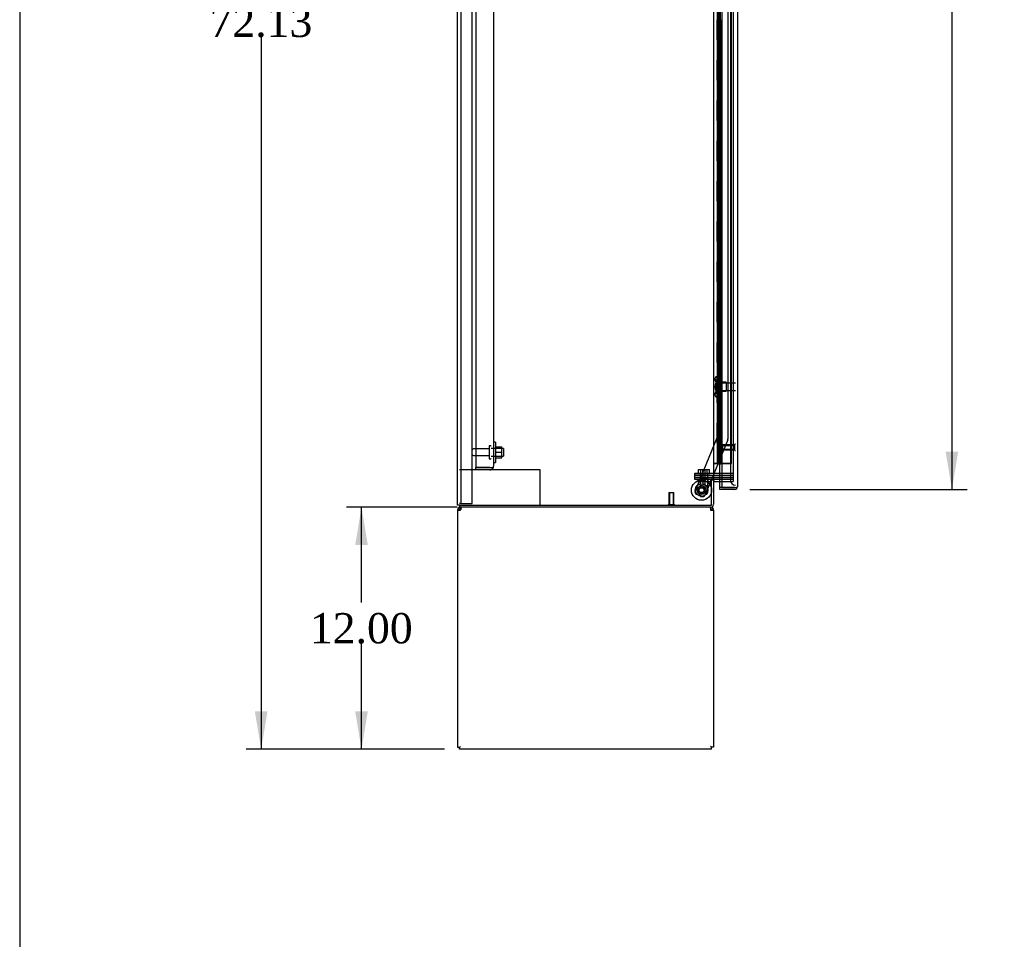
# Model space of a CAD drawing. Header units: inches. Extents: x 1 to 359, y -2 to 239.
# Tile 6 of 24: x 1 to 50, y 91 to 137. Entities that reach past the tile are written whole.
import ezdxf
from ezdxf.enums import TextEntityAlignment as Align
from ezdxf.lldxf.tags import DXFTag

# ---------------------------------------------------------------- set-up
doc = ezdxf.new("R2010")
doc.units = ezdxf.units.IN
doc.header["$MEASUREMENT"] = 0
for name, color, linetype in [('COM43132', 7, 'Continuous'), ('COM50669', 7, 'Continuous'), ('COM55602-1', 7, 'Continuous'), ('COM55607-1', 7, 'Continuous'), ('COM55738-22', 7, 'Continuous'), ('COM70098', 7, 'Continuous'), ('COM70220', 7, 'Continuous'), ('COM70839-2', 7, 'Continuous'), ('COM71181-1', 7, 'Continuous'), ('COM71183-1', 7, 'Continuous'), ('COM71193-1', 7, 'Continuous'), ('Default', 7, 'Continuous'), ('GSK86006', 7, 'Continuous'), ('NTS166105', 7, 'Continuous'), ('NTS18147', 7, 'Continuous'), ('NTS86070', 7, 'Continuous'), ('ROL87452', 7, 'Continuous'), ('RVT17786', 7, 'Continuous'), ('SCC180005', 7, 'Continuous'), ('STD26089', 7, 'Continuous'), ('STD26122', 7, 'Continuous'), ('STD26258', 7, 'Continuous'), ('WAF25059', 7, 'Continuous'), ('WAF25376', 7, 'Continuous'), ('WAM30038', 7, 'Continuous')]:
    doc.layers.add(name, color=color, linetype=linetype)
doc.styles.add('SEACAD_Times_New_Roman', font='times.ttf')
tags = doc.linetypes.add('HIDDEN2', pattern=[0.1875, 0.125, -0.0625]).pattern_tags.tags
tags[6:7] = [DXFTag(74, 4), DXFTag(75, 0), DXFTag(340, '0'), DXFTag(46, 0.0), DXFTag(50, 0.0), DXFTag(44, 0.0), DXFTag(45, 0.0)]
tags[4:5] = [DXFTag(74, 4), DXFTag(75, 0), DXFTag(340, '0'), DXFTag(46, 0.0), DXFTag(50, 0.0), DXFTag(44, 0.0), DXFTag(45, 0.0)]
doc.dimstyles.new('HAMMOND_(STH_-_300x200)', dxfattribs={"dimtxt": 1.5, "dimasz": 1.875, "dimexe": 0.75, "dimexo": 0.75, "dimgap": 0.375, "dimtad": 0, "dimtih": 1, "dimtoh": 1, "dimzin": 0, "dimdsep": 46, "dimtxsty": 'SEACAD_Times_New_Roman', "dimblk1": '_SE_FILLED', "dimblk2": '_SE_FILLED', "dimsah": 1, "dimcen": 0.75, "dimadec": 0, "dimazin": 0, "dimtfac": 0.8, "dimtofl": 0, "dimtmove": 0, "dimatfit": 3, "dimfxl": 1, "dimtolj": 1, "dimtzin": 0, "dimarcsym": 0})

# ---------------------------------------------------------------- blocks, each defined once
blk = doc.blocks.new('SE3')
at = {"layer": 'COM43132', "color": 7, "linetype": 'HIDDEN2'}
for p, q in [((23.941, 170.53), (23.941, 114.78)), ((24.816, 170.47), (24.816, 114.84)), ((23.941, 114.78), (24.631, 114.78)), ((23.941, 114.655), (23.941, 114.78)), ((24.631, 114.78), (23.941, 114.78)), ((24.631, 114.779), (24.631, 114.78)), ((24.631, 114.78), (24.781, 114.78)), ((24.631, 114.779), (24.714, 114.779)), ((24.714, 114.779), (24.781, 114.73)), ((24.816, 114.84), (24.816, 114.839)), ((24.816, 114.839), (24.816, 114.839)), ((24.816, 114.839), (24.816, 114.839)), ((24.631, 114.655), (23.941, 114.655))]:
    blk.add_line(p, q, dxfattribs=at)
for start, end in [(270, 323.806), (323.806, 359.8792), (359.9411, 0)]:
    blk.add_arc((24.631, 114.84), 0.185, start, end, dxfattribs=at)
blk.add_open_spline([(24.781, 114.78), (24.792, 114.79), (24.801, 114.8), (24.81, 114.815), (24.812, 114.82), (24.816, 114.829), (24.816, 114.834), (24.816, 114.839)], degree=3, knots=[0, 0, 0, 0, 0.5, 0.5, 0.75, 0.75, 1, 1, 1, 1], dxfattribs=at)
at = {"layer": 'COM50669', "color": 7, "linetype": 'HIDDEN2'}
for p, q in [((23.941, 114.655), (23.129, 114.655)), ((26.986, 114.655), (24.631, 114.655)), ((27.129, 114.655), (26.986, 114.655)), ((27.129, 112.905), (27.129, 114.655))]:
    blk.add_line(p, q, dxfattribs=at)
at = {"layer": 'COM55602-1', "color": 7, "linetype": 'Continuous'}
for p, q in [((23.177, 112.754), (23.177, 112.81)), ((35.579, 112.754), (35.579, 112.81)), ((23.034, 112.667), (23.034, 100.905)), ((23.034, 112.667), (23.177, 112.667)), ((23.139, 112.696), (23.064, 112.754)), ((23.177, 112.667), (23.177, 112.754)), ((35.579, 112.754), (35.579, 112.667)), ((35.579, 112.667), (35.722, 112.667)), ((35.617, 112.696), (35.693, 112.754)), ((35.722, 112.667), (35.722, 100.905)), ((23.034, 100.905), (23.129, 100.905)), ((23.129, 100.905), (23.177, 100.953)), ((23.129, 100.905), (23.177, 100.953)), ((23.129, 100.81), (23.129, 100.905)), ((35.627, 100.81), (23.129, 100.81)), ((35.627, 100.905), (35.579, 100.953)), ((35.627, 100.905), (35.579, 100.953)), ((35.722, 100.905), (35.627, 100.905)), ((35.627, 100.81), (35.627, 100.905))]:
    blk.add_line(p, q, dxfattribs=at)
for centre, radius, start, end in [((23.177, 112.667), 0.143, 90, 142.4161), ((35.579, 112.667), 0.143, 37.5839, 90), ((23.177, 112.667), 0.143, 142.4162, 180), ((23.177, 112.667), 0.048, 142.4162, 180), ((23.177, 112.667), 0.048, 90, 142.4162), ((35.579, 112.667), 0.048, 37.5838, 90), ((35.579, 112.667), 0.048, 0, 37.5838), ((35.579, 112.667), 0.143, 0, 37.5838)]:
    blk.add_arc(centre, radius, start, end, dxfattribs=at)
at = {"layer": 'COM55602-1', "color": 7, "linetype": 'HIDDEN2'}
blk.add_arc((23.239, 112.604), 0.11, 92.1547, 123.9357, dxfattribs=at)
at = {"layer": 'COM55602-1', "color": 7, "linetype": 'Continuous'}
for points in [[(23.235, 112.81), (23.225, 112.81), (23.216, 112.805), (23.197, 112.785), (23.187, 112.771), (23.177, 112.754)], [(35.579, 112.754), (35.57, 112.771), (35.56, 112.785), (35.541, 112.805), (35.531, 112.81), (35.522, 112.81)]]:
    blk.add_open_spline(points, degree=3, knots=[0, 0, 0, 0, 0.5, 0.5, 1, 1, 1, 1], dxfattribs=at)
at = {"layer": 'COM55607-1', "color": 7, "linetype": 'HIDDEN2'}
for p, q in [((35.97, 170.978), (35.97, 114.978)), ((36.07, 114.978), (36.07, 170.978)), ((36.615, 114.978), (36.615, 170.978)), ((36.031, 136.978), (35.903, 136.978)), ((35.903, 136.978), (35.903, 135.978)), ((35.908, 135.978), (35.908, 136.978)), ((36.075, 136.978), (36.02, 136.978)), ((36.031, 136.978), (36.031, 135.978)), ((36.031, 135.978), (35.903, 135.978)), ((35.934, 135.978), (35.903, 135.978)), ((35.903, 135.978), (35.903, 134.978)), ((35.979, 135.978), (35.979, 134.978)), ((36.02, 135.978), (36.02, 134.978)), ((36.075, 135.978), (36.02, 135.978)), ((36.031, 134.978), (35.903, 134.978)), ((35.903, 134.978), (35.903, 133.978)), ((35.934, 134.978), (35.903, 134.978)), ((35.908, 133.978), (35.908, 134.978)), ((36.075, 134.978), (36.02, 134.978)), ((36.031, 134.978), (36.031, 133.978)), ((36.031, 133.978), (35.903, 133.978)), ((35.934, 133.978), (35.903, 133.978)), ((35.903, 133.978), (35.903, 132.978)), ((35.979, 133.978), (35.979, 132.978)), ((36.02, 133.978), (36.02, 132.978)), ((36.075, 133.978), (36.02, 133.978)), ((36.031, 132.978), (35.903, 132.978)), ((35.903, 132.978), (35.903, 131.978)), ((35.934, 132.978), (35.903, 132.978)), ((35.908, 131.978), (35.908, 132.978)), ((36.075, 132.978), (36.02, 132.978)), ((36.031, 132.978), (36.031, 131.978)), ((36.031, 131.978), (35.903, 131.978)), ((35.934, 131.978), (35.903, 131.978)), ((35.903, 131.978), (35.903, 130.978)), ((35.979, 131.978), (35.979, 130.978)), ((36.02, 131.978), (36.02, 130.978)), ((36.075, 131.978), (36.02, 131.978)), ((36.031, 130.978), (35.903, 130.978)), ((35.903, 130.978), (35.903, 129.978)), ((35.934, 130.978), (35.903, 130.978)), ((35.908, 129.978), (35.908, 130.978)), ((36.075, 130.978), (36.02, 130.978)), ((36.031, 130.978), (36.031, 129.978)), ((36.031, 129.978), (35.903, 129.978)), ((35.934, 129.978), (35.903, 129.978)), ((35.903, 129.978), (35.903, 128.978)), ((35.979, 129.978), (35.979, 128.978)), ((36.02, 129.978), (36.02, 128.978)), ((36.075, 129.978), (36.02, 129.978)), ((36.031, 128.978), (35.903, 128.978)), ((35.903, 128.978), (35.903, 127.978)), ((35.934, 128.978), (35.903, 128.978)), ((35.908, 127.978), (35.908, 128.978)), ((36.075, 128.978), (36.02, 128.978)), ((36.031, 128.978), (36.031, 127.978)), ((36.031, 127.978), (35.903, 127.978)), ((35.934, 127.978), (35.903, 127.978)), ((35.903, 127.978), (35.903, 126.978)), ((35.979, 127.978), (35.979, 126.978)), ((36.02, 127.978), (36.02, 126.978)), ((36.075, 127.978), (36.02, 127.978)), ((36.031, 126.978), (35.903, 126.978)), ((35.903, 126.978), (35.903, 125.978)), ((35.934, 126.978), (35.903, 126.978)), ((35.908, 125.978), (35.908, 126.978)), ((36.075, 126.978), (36.02, 126.978)), ((36.031, 126.978), (36.031, 125.978)), ((36.031, 125.978), (35.903, 125.978)), ((35.934, 125.978), (35.903, 125.978)), ((35.903, 125.978), (35.903, 124.978)), ((35.979, 125.978), (35.979, 124.978)), ((36.02, 125.978), (36.02, 124.978)), ((36.075, 125.978), (36.02, 125.978)), ((36.031, 124.978), (35.903, 124.978)), ((35.903, 124.978), (35.903, 123.978)), ((35.934, 124.978), (35.903, 124.978)), ((35.908, 123.978), (35.908, 124.978)), ((36.075, 124.978), (36.02, 124.978)), ((36.031, 124.978), (36.031, 123.978)), ((36.031, 123.978), (35.903, 123.978)), ((35.934, 123.978), (35.903, 123.978)), ((35.903, 123.978), (35.903, 122.978)), ((35.979, 123.978), (35.979, 122.978)), ((36.02, 123.978), (36.02, 122.978)), ((36.075, 123.978), (36.02, 123.978)), ((36.031, 122.978), (35.903, 122.978)), ((35.903, 122.978), (35.903, 121.978)), ((35.934, 122.978), (35.903, 122.978)), ((35.908, 121.978), (35.908, 122.978)), ((36.075, 122.978), (36.02, 122.978)), ((36.031, 122.978), (36.031, 121.978)), ((36.031, 121.978), (35.903, 121.978)), ((35.934, 121.978), (35.903, 121.978)), ((35.903, 121.978), (35.903, 120.978)), ((35.979, 121.978), (35.979, 120.978)), ((36.02, 121.978), (36.02, 120.978)), ((36.075, 121.978), (36.02, 121.978)), ((36.031, 120.978), (35.903, 120.978)), ((35.903, 120.978), (35.903, 119.978)), ((35.934, 120.978), (35.903, 120.978)), ((35.908, 119.978), (35.908, 120.978)), ((36.075, 120.978), (36.02, 120.978)), ((36.031, 120.978), (36.031, 119.978)), ((36.031, 119.978), (35.903, 119.978)), ((35.934, 119.978), (35.903, 119.978)), ((35.903, 119.978), (35.903, 118.978)), ((35.979, 119.978), (35.979, 118.978)), ((36.02, 119.978), (36.02, 118.978)), ((36.075, 119.978), (36.02, 119.978)), ((36.031, 118.978), (35.903, 118.978)), ((35.903, 118.978), (35.903, 117.978)), ((35.934, 118.978), (35.903, 118.978)), ((35.908, 117.978), (35.908, 118.978)), ((36.075, 118.978), (36.02, 118.978)), ((36.031, 118.978), (36.031, 117.978)), ((36.031, 117.978), (35.903, 117.978)), ((35.934, 117.978), (35.903, 117.978)), ((35.903, 117.978), (35.903, 116.978)), ((35.979, 117.978), (35.979, 116.978)), ((36.02, 117.978), (36.02, 116.978)), ((36.075, 117.978), (36.02, 117.978)), ((36.031, 116.978), (35.903, 116.978)), ((35.903, 116.978), (35.903, 115.978)), ((35.934, 116.978), (35.903, 116.978)), ((35.908, 115.978), (35.908, 116.978)), ((36.075, 116.978), (36.02, 116.978)), ((36.031, 116.978), (36.031, 115.978)), ((36.031, 115.978), (35.903, 115.978)), ((35.934, 115.978), (35.903, 115.978)), ((35.903, 115.978), (35.903, 114.978)), ((35.979, 115.978), (35.979, 114.978)), ((36.02, 115.978), (36.02, 114.978)), ((36.075, 115.978), (36.02, 115.978)), ((35.784, 114.978), (35.722, 114.978)), ((35.979, 114.978), (35.784, 114.978)), ((35.784, 114.978), (35.784, 114.978)), ((35.958, 114.943), (35.958, 114.969)), ((35.958, 114.969), (36.008, 114.969)), ((36.008, 114.943), (35.958, 114.943)), ((35.97, 114.978), (35.97, 114.969)), ((36.02, 114.978), (35.979, 114.978)), ((36.033, 114.969), (36.008, 114.969)), ((36.033, 114.943), (36.008, 114.943)), ((36.02, 114.978), (36.075, 114.978)), ((36.033, 114.969), (36.083, 114.969)), ((36.083, 114.943), (36.033, 114.943)), ((36.07, 114.969), (36.07, 114.978)), ((36.1, 114.978), (36.075, 114.978)), ((36.075, 114.978), (36.075, 114.978)), ((36.083, 114.969), (36.083, 114.943)), ((36.615, 114.978), (36.1, 114.978)), ((36.139, 114.978), (36.615, 114.978)), ((36.615, 114.978), (36.615, 114.978))]:
    blk.add_line(p, q, dxfattribs=at)
at = {"layer": 'COM55607-1', "color": 7, "linetype": 'Continuous'}
for p, q in [((35.934, 135.978), (35.934, 136.978)), ((36.137, 135.978), (36.137, 136.978)), ((36.137, 135.978), (35.934, 135.978)), ((35.934, 134.978), (35.934, 135.978)), ((36.137, 135.978), (35.934, 135.978)), ((36.137, 134.978), (36.137, 135.978)), ((36.137, 134.978), (35.934, 134.978)), ((36.137, 134.978), (35.934, 134.978)), ((35.934, 133.978), (35.934, 134.978)), ((36.137, 133.978), (36.137, 134.978)), ((36.137, 133.978), (35.934, 133.978)), ((35.934, 132.978), (35.934, 133.978)), ((36.137, 133.978), (35.934, 133.978)), ((36.137, 132.978), (36.137, 133.978)), ((36.137, 132.978), (35.934, 132.978)), ((36.137, 132.978), (35.934, 132.978)), ((35.934, 131.978), (35.934, 132.978)), ((36.137, 131.978), (36.137, 132.978)), ((36.137, 131.978), (35.934, 131.978)), ((35.934, 130.978), (35.934, 131.978)), ((36.137, 131.978), (35.934, 131.978)), ((36.137, 130.978), (36.137, 131.978)), ((36.137, 130.978), (35.934, 130.978)), ((36.137, 130.978), (35.934, 130.978)), ((35.934, 129.978), (35.934, 130.978)), ((36.137, 129.978), (36.137, 130.978)), ((36.137, 129.978), (35.934, 129.978)), ((35.934, 128.978), (35.934, 129.978)), ((36.137, 129.978), (35.934, 129.978)), ((36.137, 128.978), (36.137, 129.978)), ((36.137, 128.978), (35.934, 128.978)), ((36.137, 128.978), (35.934, 128.978)), ((35.934, 127.978), (35.934, 128.978)), ((36.137, 127.978), (36.137, 128.978)), ((36.137, 127.978), (35.934, 127.978)), ((35.934, 126.978), (35.934, 127.978)), ((36.137, 127.978), (35.934, 127.978)), ((36.137, 126.978), (36.137, 127.978)), ((36.137, 126.978), (35.934, 126.978)), ((36.137, 126.978), (35.934, 126.978)), ((35.934, 125.978), (35.934, 126.978)), ((36.137, 125.978), (36.137, 126.978)), ((36.137, 125.978), (35.934, 125.978)), ((35.934, 124.978), (35.934, 125.978)), ((36.137, 125.978), (35.934, 125.978)), ((36.137, 124.978), (36.137, 125.978)), ((36.137, 124.978), (35.934, 124.978)), ((36.137, 124.978), (35.934, 124.978)), ((35.934, 123.978), (35.934, 124.978)), ((36.137, 123.978), (36.137, 124.978)), ((36.137, 123.978), (35.934, 123.978)), ((35.934, 122.978), (35.934, 123.978)), ((36.137, 123.978), (35.934, 123.978)), ((36.137, 122.978), (36.137, 123.978)), ((36.137, 122.978), (35.934, 122.978)), ((36.137, 122.978), (35.934, 122.978)), ((35.934, 121.978), (35.934, 122.978)), ((36.137, 121.978), (36.137, 122.978)), ((36.137, 121.978), (35.934, 121.978)), ((35.934, 120.978), (35.934, 121.978)), ((36.137, 121.978), (35.934, 121.978)), ((36.137, 120.978), (36.137, 121.978)), ((36.137, 120.978), (35.934, 120.978)), ((36.137, 120.978), (35.934, 120.978)), ((35.934, 119.978), (35.934, 120.978)), ((36.137, 119.978), (36.137, 120.978)), ((36.137, 119.978), (35.934, 119.978)), ((35.934, 118.978), (35.934, 119.978)), ((36.137, 119.978), (35.934, 119.978)), ((36.137, 118.978), (36.137, 119.978)), ((36.137, 118.978), (35.934, 118.978)), ((36.137, 118.978), (35.934, 118.978)), ((35.934, 117.978), (35.934, 118.978)), ((36.137, 117.978), (36.137, 118.978)), ((36.137, 117.978), (35.934, 117.978)), ((35.934, 116.978), (35.934, 117.978)), ((36.137, 117.978), (35.934, 117.978)), ((36.137, 116.978), (36.137, 117.978)), ((36.137, 116.978), (35.934, 116.978)), ((36.137, 116.978), (35.934, 116.978)), ((35.934, 115.978), (35.934, 116.978)), ((36.137, 115.978), (36.137, 116.978)), ((36.137, 115.978), (35.934, 115.978)), ((35.934, 114.978), (35.934, 115.978)), ((36.137, 115.978), (35.934, 115.978)), ((36.137, 114.978), (36.137, 115.978)), ((35.722, 114.978), (35.934, 114.978)), ((35.934, 114.978), (36.137, 114.978)), ((36.137, 114.978), (36.139, 114.978))]:
    blk.add_line(p, q, dxfattribs=at)
at = {"layer": 'COM55738-22', "color": 7, "linetype": 'HIDDEN2'}
for p, q in [((23.201, 112.987), (23.201, 172.737)), ((23.754, 112.987), (23.754, 172.737)), ((23.201, 112.987), (23.129, 112.987)), ((23.201, 112.987), (23.317, 112.987)), ((23.317, 112.987), (23.567, 112.987)), ((23.567, 112.987), (23.754, 112.987))]:
    blk.add_line(p, q, dxfattribs=at)
at = {"layer": 'COM70098', "color": 7, "linetype": 'HIDDEN2'}
for p, q in [((34.79, 114.405), (34.79, 114.5)), ((34.79, 114.5), (35.54, 114.5)), ((35.54, 114.405), (34.79, 114.405)), ((34.79, 114.185), (34.79, 114.28)), ((34.79, 114.28), (35.54, 114.28)), ((35.54, 114.5), (36.689, 114.5)), ((35.54, 114.405), (36.689, 114.405)), ((36.689, 114.28), (35.54, 114.28)), ((35.54, 114.185), (34.79, 114.185)), ((35.579, 114.185), (35.54, 114.185))]:
    blk.add_line(p, q, dxfattribs=at)
at = {"layer": 'COM70220', "color": 7, "linetype": 'HIDDEN2'}
for p, q in [((36.564, 171.552), (36.564, 114.405)), ((36.564, 114.405), (36.564, 114.155))]:
    blk.add_line(p, q, dxfattribs=at)
blk.add_arc((36.814, 114.155), 0.25, 180, 270, dxfattribs=at)
at = {"layer": 'COM70839-2', "color": 7, "linetype": 'HIDDEN2'}
for p, q in [((35.894, 142.122), (35.907, 116.275)), ((36.426, 140.747), (36.439, 116.195)), ((35.907, 116.275), (34.808, 113.619)), ((35.907, 116.275), (34.808, 113.619)), ((36.429, 116.147), (35.299, 113.416)), ((36.429, 116.147), (35.617, 114.185)), ((35.605, 114.155), (35.299, 113.416)), ((35.135, 113.348), (34.876, 113.455)), ((35.135, 113.348), (34.876, 113.455))]:
    blk.add_line(p, q, dxfattribs=at)
at = {"layer": 'COM70839-2', "color": 7, "linetype": 'Continuous'}
blk.add_line((35.617, 114.185), (35.605, 114.155), dxfattribs=at)
at = {"layer": 'COM70839-2', "color": 7, "linetype": 'HIDDEN2'}
blk.add_circle((35.127, 113.655), 0.129, dxfattribs=at)
for centre, start, end in [((36.314, 116.194), 337.5175, 0.0295), ((34.924, 113.571), 157.5175, 247.5175), ((35.183, 113.463), 247.5175, 337.5175)]:
    blk.add_arc(centre, 0.125, start, end, dxfattribs=at)
at = {"layer": 'COM71181-1', "color": 7, "linetype": 'Continuous'}
for p, q in [((23.034, 112.905), (23.034, 172.84)), ((35.722, 171.56), (35.722, 114.185)), ((35.579, 114.185), (35.579, 114.155)), ((35.722, 114.185), (35.579, 114.185)), ((35.579, 114.155), (35.627, 114.155)), ((35.627, 112.905), (35.627, 114.155)), ((35.722, 114.185), (35.77, 114.185)), ((36.139, 114.185), (35.77, 114.185)), ((23.177, 112.905), (23.034, 112.905)), ((23.177, 112.905), (35.627, 112.905))]:
    blk.add_line(p, q, dxfattribs=at)
at = {"layer": 'COM71181-1', "color": 7, "linetype": 'HIDDEN2'}
for p, q in [((36.689, 171.56), (36.689, 114.185)), ((36.689, 114.185), (36.139, 114.185))]:
    blk.add_line(p, q, dxfattribs=at)
at = {"layer": 'COM71183-1', "color": 7, "linetype": 'Continuous'}
for p, q in [((35.722, 114.155), (35.627, 114.155)), ((35.722, 114.155), (35.722, 112.953)), ((35.77, 114.09), (36.139, 114.09)), ((23.129, 112.905), (23.129, 112.81)), ((35.579, 112.81), (23.129, 112.81))]:
    blk.add_line(p, q, dxfattribs=at)
at = {"layer": 'COM71183-1', "color": 7, "linetype": 'HIDDEN2'}
for p in [(36.139, 114.09), (36.689, 114.185)]:
    blk.add_line(p, (36.689, 114.09), dxfattribs=at)
at = {"layer": 'COM71183-1', "color": 7, "linetype": 'Continuous'}
for centre, radius, start, end in [((35.77, 114.042), 0.143, 90, 127.7949), ((35.77, 114.042), 0.048, 90, 180), ((35.579, 112.953), 0.143, 270, 0)]:
    blk.add_arc(centre, radius, start, end, dxfattribs=at)
at = {"layer": 'COM71183-1', "color": 7, "linetype": 'HIDDEN2'}
blk.add_arc((35.579, 112.953), 0.048, 270, 0, dxfattribs=at)
at = {"layer": 'COM71193-1', "color": 7, "linetype": 'Continuous'}
for p, q in [((36.139, 172.177), (36.139, 113.78)), ((36.909, 172.129), (36.909, 113.828)), ((36.034, 113.78), (36.034, 114.09)), ((36.034, 113.685), (36.034, 113.78)), ((36.766, 113.78), (36.034, 113.78)), ((36.139, 113.78), (36.034, 113.78)), ((36.139, 113.78), (36.766, 113.78)), ((36.766, 113.779), (36.766, 113.78)), ((36.766, 113.78), (36.88, 113.78)), ((36.766, 113.779), (36.829, 113.779)), ((36.829, 113.779), (36.88, 113.741)), ((36.909, 113.828), (36.909, 113.827)), ((36.909, 113.827), (36.909, 113.827)), ((36.909, 113.827), (36.909, 113.827)), ((36.766, 113.685), (36.034, 113.685))]:
    blk.add_line(p, q, dxfattribs=at)
at = {"layer": 'COM71193-1', "color": 7, "linetype": 'HIDDEN2'}
blk.add_line((36.034, 114.09), (36.034, 171.655), dxfattribs=at)
at = {"layer": 'COM71193-1', "color": 7, "linetype": 'Continuous'}
for start, end in [(322.4964, 359.8439), (359.9238, 0), (270, 322.4964)]:
    blk.add_arc((36.766, 113.828), 0.143, start, end, dxfattribs=at)
blk.add_open_spline([(36.88, 113.78), (36.889, 113.788), (36.897, 113.796), (36.904, 113.808), (36.906, 113.812), (36.909, 113.819), (36.909, 113.823), (36.909, 113.827)], degree=3, knots=[0, 0, 0, 0, 0.5, 0.5, 0.75, 0.75, 1, 1, 1, 1], dxfattribs=at)
at = {"layer": 'GSK86006', "color": 7, "linetype": 'HIDDEN2'}
for p, q in [((34.79, 114.28), (34.79, 114.405)), ((34.79, 114.405), (35.54, 114.405)), ((35.54, 114.28), (34.79, 114.28)), ((35.54, 114.405), (36.689, 114.405)), ((35.54, 114.28), (36.689, 114.28))]:
    blk.add_line(p, q, dxfattribs=at)
at = {"layer": 'NTS166105', "color": 7, "linetype": 'HIDDEN2'}
for p, q in [((24.912, 115.803), (25.232, 115.803)), ((25.232, 115.532), (25.232, 115.803)), ((24.912, 115.532), (25.232, 115.532)), ((24.912, 115.253), (25.232, 115.253)), ((25.232, 115.253), (25.232, 115.532))]:
    blk.add_line(p, q, dxfattribs=at)
at = {"layer": 'NTS18147', "color": 7, "linetype": 'HIDDEN2'}
for p, q in [((35.781, 119.181), (35.781, 119.126)), ((35.843, 119.275), (35.843, 119.28)), ((35.906, 119.28), (35.843, 119.28)), ((35.843, 119.275), (35.906, 119.275)), ((35.906, 119.275), (35.906, 119.28)), ((35.906, 119.086), (35.906, 119.275)), ((35.843, 119.086), (35.843, 118.968)), ((35.906, 119.086), (35.843, 119.086)), ((35.843, 118.968), (35.906, 118.968)), ((35.906, 118.968), (35.906, 119.086)), ((36.344, 119), (35.906, 119)), ((35.906, 118.591), (35.906, 118.968)), ((36.344, 119), (36.344, 118.56)), ((35.781, 118.433), (35.781, 118.379)), ((35.843, 118.591), (35.843, 118.473)), ((35.906, 118.591), (35.843, 118.591)), ((35.843, 118.473), (35.906, 118.473)), ((35.843, 118.284), (35.843, 118.28)), ((35.906, 118.284), (35.843, 118.284)), ((35.843, 118.28), (35.906, 118.28)), ((35.906, 118.473), (35.906, 118.591)), ((35.906, 118.56), (36.344, 118.56)), ((35.906, 118.284), (35.906, 118.473)), ((35.906, 118.284), (35.906, 118.28))]:
    blk.add_line(p, q, dxfattribs=at)
blk.add_arc((36.1, 118.78), 0.318, 143.6338, 216.3662, dxfattribs=at)
for centre, start_param, end_param in [((36.1, 119.181), 2.506883, 3.776302), ((36.1, 119.126), 3.141593, 3.776302), ((36.1, 118.379), 2.506883, 3.776302), ((36.1, 118.433), 2.506883, 3.141593)]:
    blk.add_ellipse(centre, major_axis=(0.318, 0), ratio=0.5, start_param=start_param, end_param=end_param, dxfattribs=at)
at = {"layer": 'NTS86070', "color": 7, "linetype": 'HIDDEN2'}
for p, q in [((34.939, 114.185), (34.939, 114.085)), ((34.939, 114.085), (35.064, 114.085)), ((35.043, 114.215), (35.043, 114.185)), ((35.053, 114.225), (35.178, 114.225)), ((35.064, 114.185), (35.064, 114.085)), ((35.064, 114.085), (35.564, 114.085)), ((35.168, 114.215), (35.168, 114.185)), ((35.451, 114.225), (35.178, 114.225)), ((35.336, 114.185), (35.336, 114.215)), ((35.439, 114.185), (35.439, 114.085)), ((35.461, 114.185), (35.461, 114.215)), ((35.564, 114.185), (35.564, 114.085))]:
    blk.add_line(p, q, dxfattribs=at)
for centre, start, end in [((35.053, 114.215), 90, 180), ((35.178, 114.215), 90, 180), ((35.326, 114.215), 0, 90), ((35.451, 114.215), 0, 90)]:
    blk.add_arc(centre, 0.01, start, end, dxfattribs=at)
at = {"layer": 'ROL87452', "color": 7, "linetype": 'HIDDEN2'}
for radius in [0.5, 0.206]:
    blk.add_circle((35.127, 113.655), radius, dxfattribs=at)
for start, end in [(81.625, 105.7055), (0, 8.2689), (358.8602, 0)]:
    blk.add_arc((35.127, 113.655), 0.5, start, end, dxfattribs=at)
at = {"layer": 'RVT17786', "color": 7, "linetype": 'HIDDEN2'}
for radius in [0.217, 0.125]:
    blk.add_circle((35.127, 113.655), radius, dxfattribs=at)
for start, end in [(69.7144, 100.9034), (169.5364, 181.1237)]:
    blk.add_arc((35.127, 113.655), 0.217, start, end, dxfattribs=at)
at = {"layer": 'SCC180005', "color": 7, "linetype": 'HIDDEN2'}
for p, q in [((34.973, 114.674), (35.098, 114.674)), ((34.973, 114.5), (34.973, 114.674)), ((35.066, 114.5), (35.066, 113.75)), ((35.098, 114.674), (35.314, 114.674)), ((35.098, 114.5), (35.098, 114.674)), ((35.189, 114.5), (35.189, 114.674)), ((35.191, 114.5), (35.191, 113.75)), ((35.312, 113.75), (35.312, 114.5)), ((35.314, 114.674), (35.53, 114.674)), ((35.314, 114.5), (35.314, 114.674)), ((35.405, 114.5), (35.405, 114.674)), ((35.437, 113.75), (35.437, 114.5)), ((35.53, 114.5), (35.53, 114.674)), ((35.191, 113.75), (35.066, 113.75)), ((35.437, 113.75), (35.191, 113.75))]:
    blk.add_line(p, q, dxfattribs=at)
at = {"layer": 'STD26089', "color": 7, "linetype": 'HIDDEN2'}
for p, q in [((24.591, 115.825), (24.591, 115.235)), ((24.661, 115.855), (24.621, 115.855)), ((25.316, 115.717), (24.691, 115.717)), ((25.316, 115.717), (25.316, 115.342)), ((24.591, 115.696), (23.814, 115.696)), ((23.814, 115.364), (24.591, 115.364)), ((24.691, 115.342), (25.316, 115.342)), ((24.621, 115.205), (24.661, 115.205))]:
    blk.add_line(p, q, dxfattribs=at)
for centre, radius, start, end in [((24.621, 115.825), 0.03, 90, 180), ((24.661, 115.825), 0.03, 0, 90), ((23.814, 115.636), 0.06, 90, 180), ((23.814, 115.424), 0.06, 180, 270), ((24.621, 115.235), 0.03, 180, 270), ((24.661, 115.235), 0.03, 270, 0)]:
    blk.add_arc(centre, radius, start, end, dxfattribs=at)
at = {"layer": 'STD26122', "color": 7, "linetype": 'HIDDEN2'}
for p, q in [((35.849, 118.965), (35.814, 118.93)), ((35.814, 118.93), (35.814, 118.63)), ((35.849, 118.595), (35.849, 118.965)), ((36.814, 118.965), (35.849, 118.965)), ((35.814, 118.63), (35.849, 118.595)), ((35.849, 118.595), (36.814, 118.595))]:
    blk.add_line(p, q, dxfattribs=at)
at = {"layer": 'STD26258', "color": 7, "linetype": 'HIDDEN2'}
for p, q in [((36.189, 115.655), (36.189, 115.905)), ((36.783, 115.905), (36.189, 115.905)), ((36.189, 115.874), (36.783, 115.874)), ((36.783, 115.623), (36.783, 115.936)), ((36.814, 115.936), (36.783, 115.936)), ((36.189, 115.685), (36.783, 115.685)), ((36.189, 115.655), (36.783, 115.655)), ((36.783, 115.623), (36.814, 115.623)), ((33.502, 113.53), (33.752, 113.53)), ((33.502, 113.53), (33.502, 112.936)), ((33.533, 113.53), (33.533, 112.936)), ((33.722, 113.53), (33.722, 112.936)), ((33.752, 112.936), (33.752, 113.53)), ((33.471, 112.936), (33.784, 112.936)), ((33.471, 112.936), (33.471, 112.905)), ((33.784, 112.905), (33.784, 112.936))]:
    blk.add_line(p, q, dxfattribs=at)
at = {"layer": 'WAF25059', "color": 7, "linetype": 'HIDDEN2'}
for p, q in [((24.912, 116.03), (24.816, 116.03)), ((24.912, 116.03), (24.912, 115.03)), ((24.816, 115.03), (24.912, 115.03))]:
    blk.add_line(p, q, dxfattribs=at)
at = {"layer": 'WAF25376', "color": 7, "linetype": 'HIDDEN2'}
for radius in [0.315, 0.14, 0.14]:
    blk.add_circle((35.127, 113.655), radius, dxfattribs=at)
for start, end in [(171.3396, 183.4677), (261.4871, 278.7337)]:
    blk.add_arc((35.127, 113.655), 0.315, start, end, dxfattribs=at)
at = {"layer": 'WAM30038', "color": 7, "linetype": 'HIDDEN2'}
for p, q in [((36.031, 118.405), (36.031, 119.155)), ((36.055, 119.155), (36.031, 119.155)), ((36.055, 118.405), (36.055, 119.155)), ((36.07, 118.961), (36.103, 118.941)), ((36.119, 118.953), (36.074, 118.982)), ((36.074, 118.957), (36.119, 118.929)), ((36.119, 118.797), (36.074, 118.797)), ((36.074, 118.762), (36.119, 118.762)), ((36.103, 118.941), (36.119, 118.953)), ((36.119, 119.008), (36.119, 118.953)), ((36.119, 118.929), (36.119, 118.797)), ((36.119, 118.762), (36.119, 118.631)), ((36.031, 118.405), (36.055, 118.405)), ((36.119, 118.631), (36.074, 118.602)), ((36.074, 118.578), (36.119, 118.606)), ((36.103, 118.619), (36.075, 118.601)), ((36.119, 118.606), (36.103, 118.619)), ((36.119, 118.606), (36.119, 118.551))]:
    blk.add_line(p, q, dxfattribs=at)
for centre, radius, start, end in [((36.642, 119.685), 0.854, 226.5547, 228.2901), ((36.073, 118.779), 0.0182, 87.1609, 177.9942), ((36.073, 118.78), 0.0181, 181.7718, 273.073), ((36.64, 117.877), 0.85, 131.7058, 133.4493)]:
    blk.add_arc(centre, radius, start, end, dxfattribs=at)
for points, knots in [([(36.055, 118.982), (36.055, 118.98), (36.056, 118.977), (36.058, 118.972), (36.06, 118.97), (36.066, 118.963), (36.07, 118.96), (36.074, 118.957)], [0, 0, 0, 0, 0.25, 0.25, 0.5, 0.5, 1, 1, 1, 1]), ([(36.074, 118.982), (36.072, 118.983), (36.07, 118.984), (36.066, 118.986), (36.064, 118.986), (36.062, 118.987), (36.061, 118.987), (36.061, 118.987)], [0, 0, 0, 0, 0.25, 0.25, 0.5, 0.5, 0.5626015, 0.5626015, 0.5626015, 0.5626015]), ([(36.074, 119.048), (36.076, 119.046), (36.078, 119.044), (36.081, 119.042), (36.093, 119.031), (36.106, 119.019), (36.119, 119.008)], [0, 0, 0, 0, 0.141448, 0.141448, 0.141448, 1, 1, 1, 1]), ([(36.074, 118.602), (36.072, 118.601), (36.07, 118.599), (36.066, 118.596), (36.064, 118.594), (36.06, 118.589), (36.058, 118.587), (36.056, 118.582), (36.055, 118.58), (36.055, 118.578)], [0, 0, 0, 0, 0.25, 0.25, 0.5, 0.5, 0.75, 0.75, 1, 1, 1, 1]), ([(36.061, 118.572), (36.061, 118.572), (36.062, 118.572), (36.066, 118.573), (36.07, 118.575), (36.074, 118.578)], [0.4389304, 0.4389304, 0.4389304, 0.4389304, 0.5, 0.5, 1, 1, 1, 1]), ([(36.119, 118.551), (36.106, 118.54), (36.093, 118.528), (36.081, 118.517), (36.078, 118.515), (36.076, 118.513), (36.074, 118.511)], [0, 0, 0, 0, 0.858552, 0.858552, 0.858552, 1, 1, 1, 1])]:
    blk.add_open_spline(points, degree=3, knots=knots, dxfattribs=at)
blk = doc.blocks.new('DMBLK3541')
at = {"layer": 'Default', "linetype": 'Continuous'}
for points in [[(12.98, 171.06), (13.605, 171.06), (13.292, 172.935)], [(12.98, 102.685), (13.292, 100.81), (13.605, 102.685)]]:
    blk.add_hatch(color=7, dxfattribs=at).paths.add_polyline_path(points)
at = {"layer": 'Default', "color": 7, "linetype": 'Continuous'}
for p, q in [((22.379, 172.935), (12.542, 172.935)), ((13.292, 172.935), (13.292, 138.147)), ((13.292, 136.122), (13.292, 100.81)), ((22.379, 100.81), (12.542, 100.81))]:
    blk.add_line(p, q, dxfattribs=at)
at = {"layer": 'Default', "color": 7, "linetype": 'Continuous', "style": 'SEACAD_Times_New_Roman'}
blk.add_text('72.13', height=1.5, dxfattribs=at).set_placement((10.733, 137.622), align=Align.TOP_LEFT)
blk = doc.blocks.new('_SE_FILLED')
at = {"color": 0}
blk.add_line((0, 0), (-1, 0), dxfattribs=at)
blk.add_solid([(0, 0), (-1, -0.1665), (-1, 0.1665), (0, 0)], dxfattribs=at)
blk = doc.blocks.new('DMBLK3542')
at = {"layer": 'Default', "linetype": 'Continuous'}
for points in [[(47.853, 170.397), (47.541, 172.272), (47.228, 170.397)], [(47.853, 115.56), (47.228, 115.56), (47.541, 113.685)]]:
    blk.add_hatch(color=7, dxfattribs=at).paths.add_polyline_path(points)
at = {"layer": 'Default', "color": 7, "linetype": 'Continuous'}
for p, q in [((37.516, 172.272), (48.291, 172.272)), ((47.541, 172.272), (47.541, 144.253)), ((47.541, 139.978), (47.541, 113.685)), ((37.516, 113.685), (48.291, 113.685))]:
    blk.add_line(p, q, dxfattribs=at)
at = {"layer": 'Default', "color": 7, "linetype": 'Continuous', "style": 'SEACAD_Times_New_Roman'}
for s, p in [('58.59', (44.981, 143.728)), ('DOOR', (44.395, 141.478))]:
    blk.add_text(s, height=1.5, dxfattribs=at).set_placement(p, align=Align.TOP_LEFT)
blk = doc.blocks.new('DMBLK3555')
at = {"layer": 'Default', "linetype": 'Continuous'}
for points in [[(17.955, 110.935), (18.58, 110.935), (18.268, 112.81)], [(17.955, 102.685), (18.268, 100.81), (18.58, 102.685)]]:
    blk.add_hatch(color=7, dxfattribs=at).paths.add_polyline_path(points)
at = {"layer": 'Default', "color": 7, "linetype": 'Continuous'}
for p, q in [((23.004, 112.81), (17.518, 112.81)), ((18.268, 108.085), (18.268, 112.81)), ((18.268, 100.81), (18.268, 106.06)), ((22.379, 100.81), (17.518, 100.81))]:
    blk.add_line(p, q, dxfattribs=at)
at = {"layer": 'Default', "color": 7, "linetype": 'Continuous', "style": 'SEACAD_Times_New_Roman'}
blk.add_text('12.00', height=1.5, dxfattribs=at).set_placement((15.708, 107.56), align=Align.TOP_LEFT)
blk = doc.blocks.new('BORDER')
at = {"layer": 'Default', "color": 7, "linetype": 'Continuous'}
blk.add_line((-41.86, 27.86), (-41.86, 0), dxfattribs=at)

msp = doc.modelspace()

# ---------------------------------------------------------------- block references
at = {"layer": 'Default', "color": 7, "xscale": 8.55, "yscale": 8.55, "zscale": 8.55}
msp.add_blockref('BORDER', (359.223, 0.67), dxfattribs=at)
at = {"layer": 'Default'}
msp.add_blockref('SE3', (0, 0), dxfattribs=at)

# ---------------------------------------------------------------- dimensions: what is measured, and where the dimension line sits
at = {"layer": 'Default', "color": 7, "linetype": 'Continuous'}
for base, p1, p2, angle, text, picture, middle, dimtype in [((13.292202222, 172.93458553), (23.129364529, 172.93458553), (23.129443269, 100.809585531), 270.000062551, '\\A1;<>', 'DMBLK3541', (13.292202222, 136.872085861), 161), ((47.541, 172.272), (36.034, 172.272), (36.034, 113.685), 270, '\\A1;<>\\PDOOR', 'DMBLK3542', (47.541, 142.978), 161), ((18.268, 112.81), (23.129, 100.81), (23.754, 112.81), 90, '\\A1;<>', 'DMBLK3555', (18.268, 106.81), 160)]:
    dim = msp.add_linear_dim(base=base, p1=p1, p2=p2, angle=angle, text=text, dimstyle='HAMMOND_(STH_-_300x200)', dxfattribs=at)
    dim.commit()
    dim.dimension.update_dxf_attribs({"geometry": picture, "text_midpoint": middle, "dimtype": dimtype})

doc.saveas('drawing.dxf')
